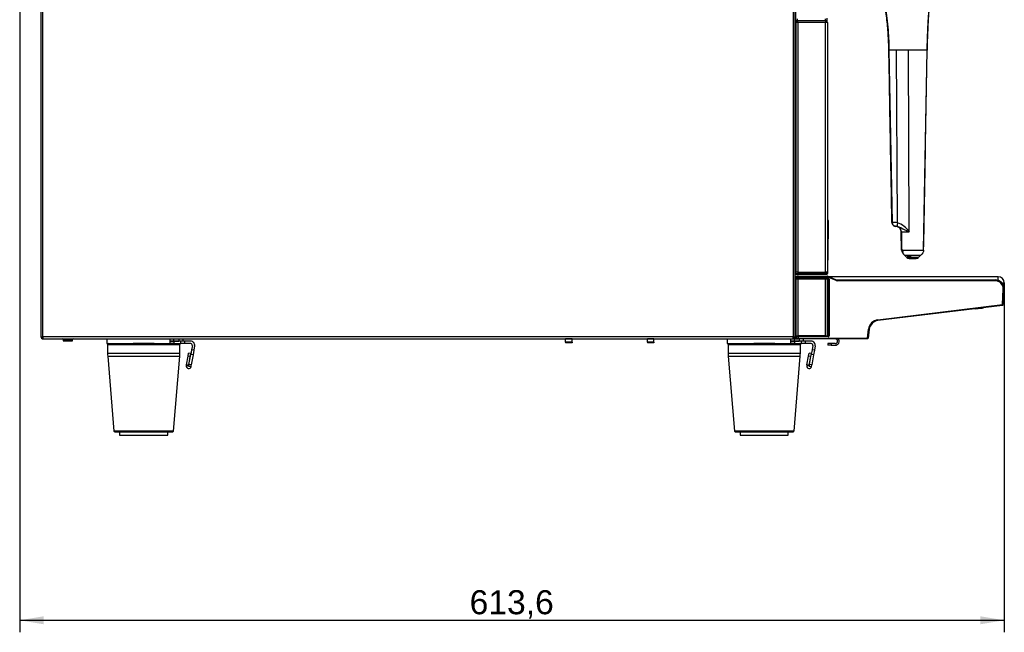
# Model space of a CAD drawing. Header units: millimetres. Extents: x 61 to 344, y 18 to 427.
# Tile 21 of 29: x 221 to 344, y 125 to 201. Entities that reach past the tile are written whole.
import ezdxf
from ezdxf.enums import TextEntityAlignment as Align

# ---------------------------------------------------------------- set-up
doc = ezdxf.new("R2010")
doc.units = ezdxf.units.MM
doc.layers.add('146338PRO-HÜLLEN', color=7, linetype='Continuous')
doc.layers.add('Standard', color=7, linetype='Continuous')
doc.styles.add('SEACAD_Arial', font='arial.ttf')
doc.dimstyles.new('ISO_(mm)', dxfattribs={"dimtxt": 3, "dimasz": 3, "dimexe": 1.5, "dimexo": 0, "dimgap": 0.75, "dimtad": 1, "dimlfac": 5, "dimtxsty": 'SEACAD_Arial', "dimblk1": '_SE_FILLED', "dimblk2": '_SE_FILLED', "dimsah": 1, "dimcen": 1.5, "dimadec": 0, "dimazin": 0, "dimtfac": 0.5, "dimtmove": 0, "dimatfit": 3, "dimfxl": 1, "dimarcsym": 0})

# ---------------------------------------------------------------- blocks, each defined once
blk = doc.blocks.new('SE2')
at = {"layer": '146338PRO-HÜLLEN', "color": 7, "linetype": 'Continuous'}
for p, q in [((317.3, 246.45), (317.3, 161.73)), ((317.54, 161.73), (317.54, 246.45)), ((317.64, 195.24), (317.64, 213.29)), ((223.54, 204.99), (223.54, 161.73)), ((223.78, 161.73), (223.78, 204.99)), ((317.84, 201.19), (317.84, 201.39)), ((321.34, 201.19), (321.34, 201.39)), ((321.54, 201.08), (321.54, 201.5)), ((317.66, 201.19), (317.76, 201.19)), ((317.66, 200.99), (317.66, 201.19)), ((317.66, 200.99), (317.76, 200.99)), ((317.9, 200.95), (317.66, 200.95)), ((317.66, 169.83), (317.66, 200.95)), ((317.9, 201.19), (317.76, 201.19)), ((317.76, 200.99), (317.76, 201.19)), ((317.9, 200.99), (317.76, 200.99)), ((317.84, 200.95), (317.84, 200.99)), ((317.9, 200.95), (317.9, 201.19)), ((317.9, 201.19), (321.32, 201.19)), ((321.34, 200.95), (317.9, 200.95)), ((317.9, 200.95), (317.9, 169.79)), ((321.34, 201.19), (321.32, 201.19)), ((321.34, 201.19), (321.34, 201.19)), ((321.34, 201.19), (321.34, 200.95)), ((321.58, 200.95), (321.34, 200.95)), ((321.34, 169.79), (321.34, 200.95)), ((321.58, 200.95), (321.58, 169.83)), ((330.2, 197.51), (329.25, 197.51)), ((329.25, 197.51), (329.63, 176)), ((331.67, 197.51), (330.2, 197.51)), ((330.31, 175.96), (330.2, 197.51)), ((333.99, 197.51), (331.67, 197.51)), ((331.78, 174.83), (331.67, 197.51)), ((333.56, 172.55), (333.99, 197.51)), ((317.54, 195.24), (317.56, 195.24)), ((317.56, 195.24), (317.66, 195.24)), ((317.56, 195.24), (317.56, 180.74)), ((317.56, 180.74), (317.54, 180.74)), ((317.56, 180.74), (317.66, 180.74)), ((317.54, 178.23), (317.66, 178.23)), ((317.54, 177.43), (317.66, 177.43)), ((317.66, 176.64), (317.54, 176.64)), ((321.68, 176.23), (321.67, 175.25)), ((330.13, 175.51), (330.09, 175.51)), ((321.58, 175.25), (321.67, 175.25)), ((321.67, 175.25), (321.6, 169.93)), ((330.28, 175.49), (330.37, 175.45)), ((330.81, 172.55), (330.77, 174.83)), ((330.77, 174.83), (330.79, 174.83)), ((330.79, 174.83), (331.78, 174.83)), ((330.81, 172.55), (330.83, 172.55)), ((330.83, 172.55), (330.92, 172.55)), ((330.92, 172.55), (331.22, 172.55)), ((331.18, 171.93), (333.21, 171.93)), ((331.18, 171.93), (331.49, 171.62)), ((331.22, 172.55), (331.66, 172.55)), ((331.66, 172.55), (332.19, 172.55)), ((332.19, 172.55), (332.72, 172.55)), ((332.72, 172.55), (333.17, 172.55)), ((333.17, 172.55), (333.47, 172.55)), ((333.18, 171.9), (333.21, 171.93)), ((333.56, 172.55), (333.47, 172.55)), ((331.76, 171.51), (332.63, 171.51)), ((332.9, 171.62), (332.94, 171.66)), ((317.53, 169.83), (317.63, 169.83)), ((317.73, 169.53), (317.54, 169.53)), ((317.63, 169.83), (317.87, 169.83)), ((317.63, 169.63), (317.63, 169.83)), ((317.87, 169.53), (317.73, 169.53)), ((317.87, 169.79), (317.87, 169.63)), ((317.87, 169.53), (317.87, 169.63)), ((317.87, 169.63), (321.35, 169.63)), ((321.35, 169.53), (317.87, 169.53)), ((317.9, 169.79), (321.34, 169.79)), ((321.34, 169.79), (321.58, 169.79)), ((321.35, 169.63), (321.36, 169.79)), ((321.35, 169.53), (321.35, 169.63)), ((321.49, 169.53), (321.35, 169.53)), ((321.36, 169.83), (321.6, 169.83)), ((321.58, 169.93), (321.6, 169.93)), ((321.6, 169.83), (321.59, 169.63)), ((321.6, 169.93), (321.6, 169.83)), ((317.54, 169.29), (317.81, 169.29)), ((317.72, 169.23), (317.54, 169.23)), ((317.68, 168.89), (317.54, 168.89)), ((317.54, 168.88), (317.59, 168.88)), ((317.59, 168.82), (317.54, 168.82)), ((317.59, 168.88), (317.6, 168.88)), ((317.59, 168.82), (317.59, 168.88)), ((317.59, 164.49), (317.59, 168.82)), ((317.66, 168.82), (317.65, 168.82)), ((317.65, 168.82), (317.65, 164.49)), ((317.66, 161.98), (317.66, 168.82)), ((317.71, 169.2), (317.68, 168.97)), ((317.68, 168.97), (317.69, 169.02)), ((317.68, 168.97), (317.68, 168.97)), ((317.68, 161.86), (317.68, 168.94)), ((317.69, 169.02), (317.71, 169.2)), ((317.71, 169.2), (317.95, 169.19)), ((317.71, 169.2), (317.71, 169.2)), ((317.75, 168.95), (317.75, 168.95)), ((317.81, 169.29), (317.81, 169.29)), ((317.95, 169.29), (317.81, 169.29)), ((321.34, 168.95), (317.92, 168.95)), ((317.92, 161.86), (317.92, 168.95)), ((317.95, 169.19), (317.94, 169.04)), ((317.94, 169.04), (321.66, 169.04)), ((317.94, 169.04), (317.94, 168.98)), ((321.66, 168.98), (317.94, 168.98)), ((317.95, 169.29), (321.58, 169.29)), ((317.95, 169.19), (317.95, 169.29)), ((321.58, 169.19), (317.95, 169.19)), ((321.17, 168.96), (318.18, 168.96)), ((318.18, 168.96), (318.18, 168.95)), ((321.17, 168.95), (321.17, 168.96)), ((321.34, 161.86), (321.34, 168.95)), ((321.58, 169.29), (321.58, 169.19)), ((321.58, 161.86), (321.58, 168.94)), ((321.58, 168.9), (321.65, 168.9)), ((321.65, 168.9), (321.58, 168.9)), ((321.6, 168.9), (321.58, 168.9)), ((321.58, 168.87), (321.62, 168.87)), ((321.62, 168.81), (321.58, 168.81)), ((321.58, 168.76), (321.62, 168.76)), ((321.58, 168.64), (321.62, 168.64)), ((321.62, 168.56), (321.58, 168.56)), ((321.58, 168.53), (321.63, 168.53)), ((321.64, 168.47), (321.58, 168.47)), ((321.58, 168.39), (321.64, 168.39)), ((321.63, 168.33), (321.58, 168.33)), ((321.6, 168.26), (321.63, 168.33)), ((321.66, 169.28), (321.62, 169.18)), ((322.66, 168.76), (321.62, 169.18)), ((321.62, 168.87), (321.64, 168.89)), ((321.62, 168.81), (321.62, 168.87)), ((321.62, 168.76), (321.62, 168.81)), ((321.62, 168.76), (321.62, 168.64)), ((321.62, 168.64), (321.62, 168.56)), ((321.63, 168.53), (321.62, 168.56)), ((321.7, 168.47), (321.64, 168.47)), ((321.64, 168.39), (321.64, 168.47)), ((321.64, 168.39), (321.7, 168.39)), ((321.65, 168.9), (321.66, 168.98)), ((321.65, 168.9), (321.65, 168.9)), ((321.66, 169.28), (322.7, 168.86)), ((321.66, 169.04), (321.66, 168.98)), ((321.69, 168.27), (321.66, 168.2)), ((321.66, 168.2), (321.66, 165.8)), ((321.71, 168.84), (321.68, 168.81)), ((321.68, 168.81), (321.68, 168.76)), ((321.68, 168.76), (321.68, 168.62)), ((321.68, 168.62), (321.69, 168.59)), ((321.7, 168.47), (321.7, 168.39)), ((321.72, 168.92), (321.71, 168.85)), ((321.72, 168.92), (321.78, 168.92)), ((321.72, 161.88), (321.72, 168.92)), ((322.17, 169.24), (321.75, 169.24)), ((321.78, 168.92), (321.78, 161.88)), ((322.17, 169.07), (322.17, 169.24)), ((342.87, 169.24), (322.17, 169.24)), ((322.66, 168.76), (322.7, 168.86)), ((322.77, 168.84), (342.48, 168.84)), ((322.77, 168.74), (322.77, 168.84)), ((342.48, 168.74), (322.77, 168.74)), ((342.48, 168.74), (342.48, 168.84)), ((342.87, 168.77), (342.87, 169.24)), ((343.29, 168.49), (343.62, 168.49)), ((343.33, 168.45), (343.62, 168.45)), ((343.62, 168.45), (343.62, 168.49)), ((343.38, 165.76), (343.48, 167.69)), ((343.48, 167.69), (343.58, 167.68)), ((343.58, 167.68), (343.48, 165.78)), ((321.63, 165.66), (321.6, 165.74)), ((321.66, 165.8), (321.69, 165.72)), ((327.85, 163.86), (343.38, 165.76)), ((343.48, 165.78), (343.38, 165.76)), ((343.38, 165.76), (343.48, 165.75)), ((343.39, 165.66), (343.38, 165.76)), ((343.38, 165.76), (343.38, 165.76)), ((343.48, 165.78), (343.48, 165.75)), ((317.54, 164.49), (317.59, 164.49)), ((321.58, 165.66), (321.63, 165.66)), ((321.64, 165.6), (321.58, 165.6)), ((321.58, 165.52), (321.64, 165.52)), ((321.63, 165.46), (321.58, 165.46)), ((321.58, 165.38), (321.59, 165.38)), ((321.59, 165.33), (321.58, 165.33)), ((321.6, 164.85), (321.58, 164.85)), ((321.61, 164.83), (321.58, 164.83)), ((321.61, 164.56), (321.58, 164.56)), ((321.59, 165.38), (321.63, 165.46)), ((321.59, 165.33), (321.59, 165.38)), ((321.59, 164.91), (321.59, 165.33)), ((321.61, 164.83), (321.6, 164.85)), ((321.62, 162.85), (321.61, 164.56)), ((321.7, 165.6), (321.64, 165.6)), ((321.64, 165.52), (321.64, 165.6)), ((321.64, 165.52), (321.7, 165.52)), ((321.69, 165.4), (321.65, 165.32)), ((321.65, 165.32), (321.65, 164.91)), ((321.65, 164.91), (321.67, 164.89)), ((321.67, 164.58), (321.68, 162.87)), ((321.7, 165.6), (321.7, 165.52)), ((343.39, 165.66), (327.87, 163.76)), ((339.98, 165.25), (340.74, 165.31)), ((340.74, 165.31), (340.74, 165.33)), ((317.64, 163.54), (317.54, 163.54)), ((317.54, 163.34), (317.64, 163.34)), ((317.64, 163.28), (317.54, 163.28)), ((317.64, 163.58), (317.65, 161.78)), ((317.64, 163.54), (317.64, 163.58)), ((317.65, 161.78), (317.64, 163.58)), ((317.64, 163.54), (317.65, 161.59)), ((327.87, 163.76), (327.85, 163.86)), ((321.58, 162.85), (321.62, 162.85)), ((321.62, 162.81), (321.58, 162.81)), ((321.58, 162.79), (321.63, 162.79)), ((321.64, 162.73), (321.58, 162.73)), ((321.58, 162.65), (321.64, 162.65)), ((321.63, 162.59), (321.58, 162.59)), ((321.58, 162.58), (321.63, 162.58)), ((321.63, 162.5), (321.58, 162.5)), ((321.62, 162.85), (321.62, 162.81)), ((321.63, 162.79), (321.62, 162.81)), ((321.63, 162.58), (321.63, 162.59)), ((321.63, 162.5), (321.63, 162.58)), ((321.63, 161.96), (321.63, 162.5)), ((321.7, 162.73), (321.64, 162.73)), ((321.64, 162.65), (321.64, 162.73)), ((321.64, 162.65), (321.7, 162.65)), ((321.68, 162.87), (321.69, 162.85)), ((321.69, 162.53), (321.69, 162.52)), ((321.69, 162.52), (321.69, 161.98)), ((321.7, 162.73), (321.7, 162.65)), ((326.55, 161.59), (326.69, 162.69)), ((326.79, 162.68), (326.65, 161.58)), ((326.79, 162.68), (326.69, 162.69)), ((326.83, 162.86), (326.79, 162.68)), ((326.79, 162.7), (326.83, 162.85)), ((223.54, 161.73), (223.78, 161.73)), ((223.76, 161.49), (223.76, 161.7)), ((223.78, 161.73), (223.78, 161.49)), ((317.3, 161.73), (223.78, 161.73)), ((223.8, 161.49), (223.78, 161.49)), ((223.8, 161.49), (317.3, 161.49)), ((226.34, 161.39), (227.47, 161.39)), ((226.34, 161.39), (226.34, 161.23)), ((226.34, 161.23), (227.47, 161.23)), ((227.47, 161.23), (227.47, 161.39)), ((228.49, 161.49), (228.49, 161.47)), ((228.58, 161.49), (228.58, 161.49)), ((229.42, 161.47), (229.42, 161.49)), ((229.42, 161.49), (229.42, 161.47)), ((229.42, 161.47), (229.42, 161.49)), ((229.54, 161.49), (229.54, 161.47)), ((229.54, 161.47), (229.54, 161.49)), ((229.54, 161.49), (229.54, 161.47)), ((229.63, 161.49), (229.63, 161.49)), ((229.63, 161.49), (229.63, 161.47)), ((229.63, 161.47), (229.63, 161.49)), ((230.38, 161.47), (230.38, 161.49)), ((230.47, 161.47), (230.47, 161.49)), ((231.76, 161.49), (231.76, 160.89)), ((231.76, 160.89), (235.05, 160.89)), ((231.86, 160.79), (240.86, 160.79)), ((231.86, 160.79), (231.86, 159.66)), ((237.68, 160.89), (235.05, 160.89)), ((237.68, 160.89), (239.62, 160.89)), ((239.62, 161.49), (239.62, 160.89)), ((240.12, 161.19), (239.62, 161.19)), ((239.62, 161.19), (240.12, 161.19)), ((240.12, 160.89), (239.62, 160.89)), ((240.12, 161.19), (240.12, 161.49)), ((240.99, 161.19), (240.12, 161.19)), ((240.12, 161.19), (240.12, 160.89)), ((240.12, 161.19), (240.72, 161.19)), ((240.12, 160.89), (240.99, 160.89)), ((240.72, 161.49), (240.72, 161.19)), ((241.22, 161.19), (240.72, 161.19)), ((240.86, 159.66), (240.86, 160.79)), ((241.49, 161.19), (240.99, 161.19)), ((240.99, 160.89), (240.99, 161.19)), ((241.49, 160.89), (240.99, 160.89)), ((241.22, 161.49), (241.22, 161.19)), ((242.22, 161.19), (241.49, 161.19)), ((241.49, 160.89), (241.49, 161.19)), ((242.22, 160.89), (241.49, 160.89)), ((288.95, 161.48), (288.95, 161.49)), ((288.95, 161.06), (288.95, 161.48)), ((289.75, 161.48), (288.95, 161.48)), ((288.95, 161.06), (288.95, 160.99)), ((289.75, 161.06), (288.95, 161.06)), ((289.75, 160.99), (288.95, 160.99)), ((289.75, 161.48), (289.75, 161.49)), ((289.75, 161.06), (289.75, 161.48)), ((289.75, 161.06), (289.75, 160.99)), ((299.15, 161.48), (299.15, 161.49)), ((299.15, 161.06), (299.15, 161.48)), ((299.95, 161.48), (299.15, 161.48)), ((299.15, 161.06), (299.15, 160.99)), ((299.95, 161.06), (299.15, 161.06)), ((299.95, 160.99), (299.15, 160.99)), ((299.95, 161.48), (299.95, 161.49)), ((299.95, 161.06), (299.95, 161.48)), ((299.95, 161.06), (299.95, 160.99)), ((309.1, 161.49), (309.1, 160.89)), ((309.1, 160.89), (312.39, 160.89)), ((309.2, 160.79), (318.2, 160.79)), ((309.2, 160.79), (309.2, 159.66)), ((315.02, 160.89), (312.39, 160.89)), ((315.02, 160.89), (316.96, 160.89)), ((316.96, 161.49), (316.96, 160.89)), ((317.46, 161.19), (316.96, 161.19)), ((316.96, 161.19), (317.46, 161.19)), ((317.46, 160.89), (316.96, 160.89)), ((317.3, 161.49), (317.3, 161.73)), ((317.3, 161.73), (317.54, 161.73)), ((317.3, 161.7), (317.34, 161.7)), ((317.54, 161.69), (317.3, 161.69)), ((317.54, 161.49), (317.3, 161.49)), ((317.34, 161.7), (317.34, 161.73)), ((317.34, 161.7), (317.54, 161.7)), ((317.46, 161.19), (317.46, 161.49)), ((318.33, 161.19), (317.46, 161.19)), ((317.46, 161.19), (317.46, 160.89)), ((317.46, 161.19), (318.06, 161.19)), ((317.46, 160.89), (318.33, 160.89)), ((317.54, 161.75), (317.65, 161.75)), ((317.54, 161.73), (317.54, 161.7)), ((317.54, 161.69), (317.54, 161.49)), ((317.54, 161.69), (317.65, 161.69)), ((317.54, 161.49), (317.75, 161.49)), ((317.65, 161.78), (317.65, 161.78)), ((317.65, 161.65), (317.66, 161.64)), ((317.66, 161.65), (317.65, 161.65)), ((317.65, 161.59), (317.66, 161.59)), ((317.65, 161.59), (317.65, 161.59)), ((317.68, 161.98), (317.66, 161.98)), ((317.66, 161.64), (317.66, 161.86)), ((317.66, 161.86), (317.66, 161.86)), ((317.66, 161.64), (317.66, 161.65)), ((317.66, 161.64), (317.67, 161.64)), ((317.66, 161.59), (317.66, 161.64)), ((317.66, 161.64), (317.66, 161.64)), ((317.67, 161.85), (317.67, 161.62)), ((317.67, 161.84), (317.67, 161.85)), ((317.68, 161.79), (317.67, 161.84)), ((317.68, 161.6), (317.67, 161.62)), ((317.67, 161.62), (317.68, 161.6)), ((317.67, 161.62), (317.67, 161.59)), ((317.67, 161.62), (317.67, 161.62)), ((317.67, 161.62), (317.67, 161.59)), ((317.67, 161.59), (317.68, 161.59)), ((317.68, 161.6), (317.68, 161.79)), ((317.68, 161.59), (317.68, 161.6)), ((317.74, 161.86), (317.74, 161.85)), ((317.76, 161.49), (317.75, 161.49)), ((317.77, 161.49), (317.76, 161.49)), ((317.78, 161.49), (317.77, 161.49)), ((317.78, 161.49), (317.92, 161.49)), ((317.78, 161.49), (317.78, 161.49)), ((318.02, 161.49), (317.9, 161.49)), ((321.34, 161.86), (317.92, 161.86)), ((317.92, 161.82), (321.66, 161.82)), ((317.92, 161.76), (317.92, 161.82)), ((321.66, 161.76), (317.92, 161.76)), ((317.92, 161.76), (317.92, 161.59)), ((317.92, 161.59), (326.55, 161.59)), ((317.92, 161.59), (317.92, 161.59)), ((317.92, 161.59), (317.92, 161.59)), ((317.92, 161.59), (326.55, 161.59)), ((326.55, 161.49), (317.92, 161.49)), ((318.06, 161.49), (318.06, 161.19)), ((318.56, 161.19), (318.06, 161.19)), ((318.18, 161.86), (318.18, 161.84)), ((321.17, 161.84), (318.18, 161.84)), ((318.2, 159.66), (318.2, 160.79)), ((318.83, 161.19), (318.33, 161.19)), ((318.33, 160.89), (318.33, 161.19)), ((318.83, 160.89), (318.33, 160.89)), ((318.56, 161.49), (318.56, 161.19)), ((319.56, 161.19), (318.83, 161.19)), ((318.83, 160.89), (318.83, 161.19)), ((319.56, 160.89), (318.83, 160.89)), ((321.17, 161.84), (321.17, 161.86)), ((321.58, 161.96), (321.63, 161.96)), ((321.63, 161.92), (321.58, 161.92)), ((321.65, 161.9), (321.58, 161.9)), ((321.58, 161.9), (321.65, 161.9)), ((321.63, 161.96), (321.63, 161.92)), ((321.64, 161.92), (321.63, 161.92)), ((321.64, 160.89), (321.64, 160.69)), ((322.04, 160.89), (321.64, 160.89)), ((321.65, 161.9), (321.65, 161.91)), ((321.66, 161.82), (321.65, 161.9)), ((321.66, 161.92), (321.66, 161.91)), ((321.66, 161.82), (321.66, 161.76)), ((321.69, 161.98), (321.71, 161.96)), ((321.71, 161.96), (321.72, 161.88)), ((321.78, 161.88), (321.72, 161.88)), ((322.54, 160.89), (322.04, 160.89)), ((322.04, 160.89), (322.04, 160.69)), ((326.55, 161.59), (326.55, 161.59)), ((326.55, 161.49), (326.55, 161.59)), ((326.65, 161.58), (326.65, 161.58)), ((240.86, 159.66), (231.86, 159.66)), ((241.88, 159.33), (241.94, 159.72)), ((242.24, 159.66), (241.94, 159.72)), ((242, 158.28), (242.22, 159.55)), ((242.17, 159.27), (242.24, 159.66)), ((242.32, 160.13), (242.22, 159.55)), ((242.52, 159.5), (242.22, 159.55)), ((242.42, 160.66), (242.32, 160.13)), ((242.62, 160.07), (242.32, 160.13)), ((242.62, 160.07), (242.52, 159.5)), ((242.71, 160.6), (242.62, 160.07)), ((318.2, 159.66), (309.2, 159.66)), ((319.22, 159.33), (319.28, 159.72)), ((319.58, 159.66), (319.28, 159.72)), ((319.34, 158.28), (319.56, 159.55)), ((319.51, 159.27), (319.58, 159.66)), ((319.66, 160.13), (319.56, 159.55)), ((319.86, 159.5), (319.56, 159.55)), ((319.76, 160.66), (319.66, 160.13)), ((319.96, 160.07), (319.66, 160.13)), ((319.96, 160.07), (319.86, 159.5)), ((320.05, 160.6), (319.96, 160.07)), ((322.04, 160.69), (321.64, 160.69)), ((322.04, 160.69), (322.54, 160.69)), ((231.88, 159.33), (240.85, 159.33)), ((231.88, 159.33), (232.65, 149.98)), ((240.07, 149.98), (240.85, 159.33)), ((241.69, 158.25), (241.88, 159.33)), ((242.17, 159.27), (241.88, 159.33)), ((241.98, 158.2), (242.17, 159.27)), ((242.52, 159.5), (242.29, 158.23)), ((309.22, 159.33), (318.19, 159.33)), ((309.22, 159.33), (309.99, 149.98)), ((317.41, 149.98), (318.19, 159.33)), ((319.03, 158.25), (319.22, 159.33)), ((319.51, 159.27), (319.22, 159.33)), ((319.32, 158.2), (319.51, 159.27)), ((319.86, 159.5), (319.63, 158.23)), ((241.69, 158.25), (241.67, 158.14)), ((241.96, 158.09), (241.67, 158.14)), ((241.98, 158.2), (241.69, 158.25)), ((241.96, 158.09), (242, 158.28)), ((241.98, 158.2), (241.96, 158.09)), ((241.96, 158.09), (242.26, 158.04)), ((242.29, 158.23), (242, 158.28)), ((242.26, 158.04), (242.29, 158.23)), ((319.03, 158.25), (319.01, 158.14)), ((319.3, 158.09), (319.01, 158.14)), ((319.32, 158.2), (319.03, 158.25)), ((319.3, 158.09), (319.34, 158.28)), ((319.32, 158.2), (319.3, 158.09)), ((319.3, 158.09), (319.6, 158.04)), ((319.63, 158.23), (319.34, 158.28)), ((319.6, 158.04), (319.63, 158.23)), ((240.07, 149.98), (232.65, 149.98)), ((232.75, 149.89), (239.97, 149.89)), ((233.36, 149.89), (233.36, 149.47)), ((239.36, 149.47), (239.36, 149.89)), ((317.41, 149.98), (309.99, 149.98)), ((310.09, 149.89), (317.31, 149.89)), ((310.7, 149.89), (310.7, 149.47)), ((316.7, 149.47), (316.7, 149.89)), ((233.36, 149.47), (239.36, 149.47)), ((310.7, 149.47), (316.7, 149.47))]:
    blk.add_line(p, q, dxfattribs=at)
for centre, radius, start, end in [((321.32, 200.95), 0.24, 85.2198, 90), ((321.34, 200.95), 0.24, 0, 90), ((321.34, 200.95), 0.04, 0, 90), ((321.58, 176.23), 0.0972, 357.5267, 91.7233), ((329.63, 176.31), 0.31, 267.2715, 271.5727), ((329.56, 169.49), 6.52, 83.3951, 89.3587), ((330.14, 176.02), 0.506, 181.6619, 264.904), ((330.09, 174.83), 0.686, 74.1622, 86.6007), ((330.09, 174.4), 1.12, 77.9128, 87.8856), ((329.31, 173.14), 3, 34.3012, 70.4704), ((330.14, 174.96), 0.542, 55.3616, 64.7813), ((330.09, 174.81), 0.701, 1.168, 66.3949), ((330.15, 174.98), 0.521, 51.5592, 55.3863), ((330.07, 174.81), 0.7, 1, 55.2359), ((333.8, 171.04), 1.06, 125.4867, 144.4528), ((333.57, 172.99), 0.447, 268.7449, 270.9508), ((332.19, 152.12), 19.52, 92.0773, 92.1055), ((331.76, 171.91), 0.4, 224.9993, 270.0106), ((332.19, 152.12), 19.52, 87.9227, 92.0773), ((331.68, 171.78), 0.251, 217.3089, 249.4645), ((332.63, 171.91), 0.4, 269.9899, 315.0001), ((332.7, 171.78), 0.251, 290.5334, 322.6897), ((332.19, 152.12), 19.52, 87.8945, 87.9227), ((317.57, 170.41), 0.784, 268.2092, 274.6529), ((317.75, 173.07), 3.44, 268.0016, 271.9984), ((321.47, 173.37), 3.74, 268.2642, 271.9441), ((321.49, 169.63), 0.0997, 269.8209, 359.4291), ((317.59, 168.82), 0.06, 0.0175, 89.9825), ((317.6, 168.82), 0.06, 0.0175, 89.9825), ((317.7, 168.35), 0.476, 92.3527, 95.5797), ((317.81, 169.19), 0.101, 89.7813, 154.7914), ((317.8, 169.23), 0.06, 88.2049, 90), ((321.58, 169.09), 0.2, 68, 90), ((321.58, 169.09), 0.1, 68, 90), ((321.57, 168.56), 0.299, 272.9779, 275.8068), ((321.58, 164.28), 3.92, 88.852, 89.9448), ((321.6, 168.2), 0.06, 0.0553, 89.9709), ((321.62, 168.81), 0.06, 0.0175, 89.9825), ((321.64, 168.31), 0.449, 84.1559, 91.8313), ((321.63, 168.59), 0.06, 270.0341, 359.9326), ((320.87, 168.48), 0.761, 359.6707, 4.191), ((320.85, 168.39), 0.784, 355.8756, 0.2627), ((321.63, 168.27), 0.06, 0.0674, 89.9659), ((321.65, 168.84), 0.06, 0.0175, 89.832), ((321.65, 168.86), 0.0393, 70.1203, 90.1006), ((321.66, 168.92), 0.0607, 358.8741, 89.0501), ((319.68, 168.5), 2.02, 359.2645, 2.6666), ((319.68, 168.36), 2.02, 357.332, 0.7369), ((322.77, 169.04), 0.3, 248, 270), ((322.77, 169.04), 0.2, 248, 270), ((342.48, 167.74), 1.1, 357, 90), ((342.48, 167.74), 1, 357, 90), ((342.87, 168.49), 0.75, 0, 90), ((342.87, 168.45), 0.75, 331.1224, 0), ((321.58, 165.05), 0.751, 84.1927, 89.7836), ((321.56, 165.42), 0.319, 84.4353, 86.8561), ((321.6, 165.8), 0.06, 270.0411, 359.9397), ((321.63, 165.72), 0.06, 270.0341, 359.9326), ((319.68, 165.63), 2.02, 359.2645, 2.6666), ((343.38, 165.76), 0.1, 277, 353), ((257.04, 164.76), 60.55, 358.9366, 359.7444), ((285.49, 164.38), 32.16, 358.5824, 0.2045), ((303.58, 164.51), 18.02, 1.0825, 1.2801), ((321.61, 164.89), 0.0602, 271.3818, 359.9013), ((304.54, 164.31), 17.08, 0.8625, 1.7448), ((320.87, 165.61), 0.761, 359.6707, 4.191), ((320.85, 165.52), 0.784, 355.8756, 0.2627), ((321.63, 165.4), 0.06, 0.0674, 89.9659), ((317.61, 164.64), 4.06, 359.2431, 3.5096), ((319.68, 165.49), 2.02, 357.332, 0.7369), ((340.65, 166.41), 1.1, 275, 290.811), ((340.67, 166.36), 1.05, 273.9158, 289.1997), ((317.58, 163.58), 0.0592, 0.2587, 90.9459), ((317.58, 163.58), 0.0625, 6.589, 90.0738), ((328.02, 162.53), 1.34, 97, 173), ((328.02, 162.53), 1.24, 97, 173), ((321.63, 162.85), 0.06, 270.0341, 359.9326), ((320.87, 162.74), 0.761, 359.6707, 4.191), ((320.85, 162.65), 0.784, 355.8756, 0.2627), ((321.63, 162.53), 0.06, 0.0674, 89.9659), ((319.68, 162.76), 2.02, 359.2645, 2.6666), ((319.68, 162.62), 2.02, 357.332, 0.7369), ((223.78, 161.73), 0.24, 180, 265.2198), ((223.78, 161.73), 0.04, 180, 240), ((223.78, 161.73), 0.04, 240, 270), ((223.78, 161.73), 0.24, 265.2198, 270), ((223.8, 161.73), 0.24, 265.2198, 270), ((226.24, 161.39), 0.1, 0, 90), ((227.57, 161.39), 0.1, 90, 180), ((231.96, 160.79), 0.1, 90, 180), ((240.76, 160.79), 0.1, 0, 90), ((242.22, 160.69), 0.5, 350, 90), ((242.22, 160.69), 0.2, 350, 90), ((309.3, 160.79), 0.1, 90, 180), ((317.72, 161.86), 0.06, 125.8099, 179.9825), ((317.76, 161.59), 0.1, 179.9896, 269.9946), ((317.73, 161.84), 0.06, 150.0423, 179.9825), ((317.77, 161.59), 0.1, 180.0136, 269.9987), ((317.86, 166.11), 4.52, 267.6415, 270.6857), ((317.78, 161.59), 0.1, 180.0573, 269.9339), ((336.43, 161.54), 18.51, 179.8507, 180.1493), ((318.1, 160.79), 0.1, 0, 90), ((319.56, 160.69), 0.5, 350, 90), ((319.56, 160.69), 0.2, 350, 90), ((321.63, 161.98), 0.06, 270.0175, 359.9825), ((321.65, 161.96), 0.06, 270.0167, 359.9825), ((321.65, 161.94), 0.0362, 269.7623, 292.708), ((321.66, 161.88), 0.0607, 270.947, 1.1288), ((322.54, 161.19), 0.5, 270, 36.8699), ((322.54, 161.19), 0.3, 270, 90), ((326.55, 161.59), 0.00351, 83, 90), ((326.55, 161.59), 0.1, 270, 353), ((235.86, 159.66), 4, 180, 184.768), ((236.86, 159.66), 4, 355.232, 0), ((313.2, 159.66), 4, 180, 184.768), ((314.2, 159.66), 4, 355.232, 0), ((241.96, 158.09), 0.3, 170, 350), ((319.3, 158.09), 0.3, 170, 350), ((232.75, 149.99), 0.1, 184.768, 270), ((239.97, 149.99), 0.1, 270, 355.232), ((310.09, 149.99), 0.1, 184.768, 270), ((317.31, 149.99), 0.1, 270, 355.232)]:
    blk.add_arc(centre, radius, start, end, dxfattribs=at)
for centre, major_axis, ratio, start_param, end_param in [((330.45, 175.97), (-0.12, -0.485), 0.275853, 4.798543, 6.212219), ((332.19, 171.51), (0.435, 0), 0.026195, -0.050292, 3.191884), ((317.59, 168.82), (0.06, 0), 0.034899, 0.017464, 1.570818), ((317.72, 168.88), (0.12, 0), 0.017455, 1.849681, 3.124139), ((317.7, 169.11), (-0.017, -0.14), 0.015084, 0.019306, 0.158932), ((317.74, 168.96), (0.0283, 0.053), 0.998898, 1.939682, 2.490447), ((317.74, 168.96), (-0.0424, 0.0424), 0.999695, 0.663369, 1.136362), ((317.74, 168.96), (-0.0586, 0.0129), 0.987107, 0.09508, 0.599366), ((317.92, 168.94), (-0.24, 0), 0.031159, 4.712389, 6.283185), ((317.75, 169.01), (-0.0586, 0.0129), 0.987107, 0.09508, 1.784134), ((317.81, 169.19), (0, -0.1), 0.999883, 3.141593, 4.590226), ((317.81, 169.19), (-0.0779, -0.0627), 0.999451, 5.17059, 5.482996), ((317.93, 168.95), (-0.181, -0.001), 0.157144, 4.6926, 6.2482), ((318.18, 168.93), (-0.2, 0), 0.158384, 4.712389, 5.58165), ((321.17, 168.93), (0.2, 0), 0.158384, 0.701535, 1.570796), ((321.34, 168.94), (-0.24, 0), 0.031159, 3.141593, 4.712389), ((321.56, 168.89), (0.101, 0), 0.017325, -1.363346, -0.690811), ((321.6, 168.9), (0.0605, 0), 0.017346, 0.685003, 1.564399), ((321.62, 168.81), (-0.06, 0), 0.035033, 3.159057, 4.71241), ((321.62, 168.62), (0.0537, 0.0268), 0.999239, 4.249168, 5.819353), ((321.65, 168.85), (0.0596, -0.0066), 0.987542, 0.111137, 1.681831), ((321.66, 168.92), (-0.013, -0.121), 0.987542, 1.681934, 3.25), ((321.65, 168.84), (0.0055, 0.0902), 0.054129, -1.090828, -0.961525), ((321.71, 169.1), (0, -0.26), 0.017455, 0.017453, 0.15708), ((317.59, 164.49), (-0.06, 0), 0.034899, 3.159057, 4.71241), ((321.59, 165.32), (-0.0537, 0.0268), 0.999239, 3.605423, 5.17561), ((321.59, 165.32), (0.06, 0), 0.035033, 0.017464, 1.570818), ((321.59, 164.91), (-0.06, 0), 0.035033, 3.159057, 4.71241), ((321.59, 164.91), (0.0536, 0.027), 0.999247, 4.267743, 5.816605), ((317.57, 164.4), (-0.002, -0.86), 0.018728, 0.379268, 0.489277), ((317.58, 163.54), (-0.0599, 0.0026), 0.928823, 3.188712, 4.77655), ((321.62, 162.87), (-0.06, -0.0004), 0.342014, 1.568623, 3.123019), ((321.62, 162.87), (0.0537, 0.0268), 0.999239, 4.249168, 5.819355), ((321.63, 162.52), (-0.0537, 0.0268), 0.999239, 3.605423, 5.17561), ((321.63, 162.52), (-0.06, -0.0004), 0.342014, 1.568623, 3.123019), ((317.65, 161.85), (0, -0.2), 0.017455, 5.061455, 6.248279), ((317.66, 161.85), (0, -0.2), 0.017455, 5.061455, 6.248279), ((317.75, 161.59), (0, -0.1), 0.999848, 4.712389, 6.283185), ((317.66, 161.98), (0, 0.12), 0.017455, 1.570796, 3.124139), ((317.72, 161.86), (0.0584, 0.0138), 0.999316, 2.029201, 2.908611), ((317.72, 161.64), (-0.06, 0), 0.034899, 0.017443, 0.276364), ((317.72, 161.59), (-0.06, 0), 0.035033, 0.017464, 0.650881), ((317.73, 161.85), (0.0283, -0.053), 0.998898, 3.598995, 4.221321), ((317.73, 161.84), (-0.0596, -0.0066), 0.987542, 5.663243, 6.172048), ((317.67, 161.7), (0, 0.14), 0.017455, -0.15708, -0.017453), ((317.73, 161.62), (0.06, 0), 0.034985, 2.900157, 3.159078), ((317.92, 161.86), (0.24, 0), 0.031159, 3.141593, 4.712389), ((317.74, 161.79), (-0.0596, -0.0066), 0.987542, 4.603982, 6.172048), ((317.92, 161.6), (0.24, 0), 0.034921, 3.159046, 4.712389), ((317.92, 161.6), (-0.24, 0), 0.034899, 0.017443, 1.570796), ((317.92, 161.85), (-0.18, 0), 0.158384, 0.017453, 1.570796), ((318.18, 161.88), (-0.2, 0), 0.158384, 0.701535, 1.570796), ((321.17, 161.88), (0.2, 0), 0.158384, 4.712389, 5.58165), ((321.34, 161.86), (0.24, 0), 0.031159, 4.712389, 6.283185), ((321.56, 161.91), (-0.1, 0), 0.017455, 3.835115, 4.511031), ((321.56, 161.91), (0.1, 0), 0.017476, -1.369438, -0.537665), ((321.63, 161.98), (-0.06, -0.0004), 0.342014, 1.568623, 3.123019), ((321.65, 161.96), (-0.0596, -0.0066), 0.987542, 1.462391, 3.030455), ((321.66, 161.88), (-0.013, 0.121), 0.987542, 3.033185, 4.601252), ((321.71, 161.7), (0, 0.26), 0.017455, -0.15708, -0.017453), ((326.55, 161.59), (0.0993, -0.0122), 0.017391, 4.716658, 6.283185), ((326.55, 161.59), (0.0993, -0.0122), 0.034772, 4.716658, 6.283185)]:
    blk.add_ellipse(centre, major_axis=major_axis, ratio=ratio, start_param=start_param, end_param=end_param, dxfattribs=at)
for points, knots in [([(329.61, 176), (329.58, 177.8), (329.55, 179.59), (329.49, 183.18), (329.45, 184.97), (329.39, 188.56), (329.36, 190.35), (329.3, 193.94), (329.27, 195.73), (329.23, 197.59), (329.23, 197.68), (329.23, 197.84), (329.23, 197.93), (329.22, 198.18), (329.21, 198.34), (329.19, 198.84), (329.17, 199.17), (329.11, 200.17), (329.04, 200.83), (328.92, 201.82), (328.87, 202.15), (328.77, 202.81), (328.71, 203.14), (328.63, 203.6), (328.6, 203.74), (328.57, 203.88)], [0, 0, 0, 0, 0.1433678, 0.1433678, 0.2867355, 0.2867355, 0.4301033, 0.4301033, 0.5734711, 0.5734711, 0.5801356, 0.5801356, 0.5868001, 0.5868001, 0.6001292, 0.6001292, 0.6267872, 0.6267872, 0.6801033, 0.6801033, 0.7067614, 0.7067614, 0.7334194, 0.7334194, 0.744664, 0.744664, 0.744664, 0.744664]), ([(328.59, 203.88), (328.74, 203.09), (328.95, 201.79), (329.13, 200.04), (329.22, 198.71), (329.24, 197.89), (329.25, 197.51)], [0.5993642, 0.5993642, 0.5993642, 0.5993642, 0.7500228, 0.8463253, 0.9296364, 1, 1, 1, 1]), ([(333.57, 172.55), (333.65, 176.71), (333.72, 180.87), (333.83, 187.11), (333.86, 189.19), (333.94, 193.35), (333.97, 195.43), (334.01, 197.84), (334.02, 198.16), (334.04, 198.81), (334.05, 199.14), (334.09, 200.11), (334.12, 200.77), (334.21, 202.2), (334.27, 202.99), (334.34, 203.77)], [0, 0, 0, 0, 0.3148405, 0.3148405, 0.4722607, 0.4722607, 0.6296809, 0.6296809, 0.6543334, 0.6543334, 0.6789859, 0.6789859, 0.7282909, 0.7282909, 0.7878919, 0.7878919, 0.7878919, 0.7878919]), ([(334.33, 203.77), (334.26, 202.99), (334.2, 202.2), (334.11, 200.77), (334.08, 200.12), (334.04, 199.14), (334.03, 198.81), (334.01, 198.16), (334, 197.84), (333.99, 197.51)], [0.5730486, 0.5730486, 0.5730486, 0.5730486, 0.7336357, 0.7336357, 0.8668179, 0.8668179, 0.9334089, 0.9334089, 1, 1, 1, 1]), ([(329.61, 176), (329.61, 175.95), (329.62, 175.9), (329.65, 175.82), (329.66, 175.79), (329.69, 175.75), (329.7, 175.72), (329.74, 175.68), (329.76, 175.66), (329.8, 175.62), (329.82, 175.61), (329.89, 175.56), (329.94, 175.54), (329.99, 175.53)], [0, 0, 0, 0, 0.25, 0.25, 0.375, 0.375, 0.5, 0.5, 0.625, 0.625, 0.75, 0.75, 1, 1, 1, 1]), ([(330.09, 175.51), (330.09, 175.51), (330.08, 175.52), (330.06, 175.52), (330.05, 175.52), (330.04, 175.52), (330.03, 175.52), (330.02, 175.52), (330, 175.53), (329.99, 175.53), (329.99, 175.53), (329.99, 175.53)], [0, 0, 0, 0, 0.081717, 0.163466, 0.245249, 0.327068, 0.408925, 0.490822, 0.628372, 0.798061, 1, 1, 1, 1]), ([(330.85, 172.5), (330.85, 172.48), (330.87, 172.46), (330.92, 172.41), (330.97, 172.38), (330.99, 172.36), (330.99, 172.35), (331, 172.34), (331, 172.34), (331, 172.34), (331, 172.33), (330.99, 172.32), (330.98, 172.31), (330.98, 172.31), (330.98, 172.31)], [0, 0, 0, 0, 0.1721691, 0.3124741, 0.4016457, 0.4150733, 0.4254466, 0.42994, 0.4343455, 0.4390206, 0.4442905, 0.4575128, 0.527035, 0.5351476, 0.5351476, 0.5351476, 0.5351476]), ([(331.63, 171.89), (331.62, 171.89), (331.62, 171.89), (331.62, 171.89), (331.61, 171.88), (331.6, 171.87), (331.6, 171.86), (331.59, 171.85), (331.59, 171.84), (331.59, 171.83), (331.6, 171.82), (331.6, 171.8), (331.61, 171.79), (331.61, 171.78), (331.62, 171.76), (331.63, 171.75), (331.64, 171.74), (331.66, 171.72), (331.67, 171.71), (331.69, 171.7), (331.71, 171.69), (331.72, 171.68), (331.74, 171.67), (331.76, 171.66), (331.78, 171.66), (331.8, 171.66), (331.83, 171.66), (331.84, 171.66), (331.86, 171.66), (331.88, 171.67), (331.89, 171.68), (331.91, 171.69), (331.92, 171.7), (331.93, 171.71), (331.93, 171.72), (331.94, 171.73), (331.94, 171.75), (331.94, 171.75), (331.94, 171.76), (331.94, 171.77), (331.94, 171.78), (331.93, 171.79), (331.92, 171.8), (331.92, 171.82), (331.91, 171.83), (331.89, 171.84), (331.88, 171.85), (331.86, 171.86), (331.84, 171.87), (331.82, 171.88), (331.8, 171.89), (331.77, 171.9), (331.75, 171.9), (331.73, 171.9), (331.71, 171.9), (331.69, 171.91), (331.68, 171.9), (331.66, 171.9), (331.65, 171.9), (331.64, 171.89), (331.63, 171.89)], [0, 0, 0, 0, 0.007999, 0.007999, 0.007999, 0.059766, 0.059766, 0.059766, 0.110627, 0.110627, 0.110627, 0.161078, 0.161078, 0.161078, 0.211422, 0.211422, 0.211422, 0.26218, 0.26218, 0.26218, 0.314834, 0.314834, 0.314834, 0.371975, 0.371975, 0.371975, 0.43373, 0.43373, 0.43373, 0.494289, 0.494289, 0.494289, 0.54937, 0.54937, 0.54937, 0.604787, 0.604787, 0.604787, 0.626677, 0.626677, 0.626677, 0.672692, 0.672692, 0.672692, 0.723727, 0.723727, 0.723727, 0.780655, 0.780655, 0.780655, 0.840145, 0.840145, 0.840145, 0.898628, 0.898628, 0.898628, 0.954547, 0.954547, 0.954547, 1, 1, 1, 1]), ([(317.73, 169.53), (317.7, 169.53), (317.68, 169.54), (317.64, 169.58), (317.63, 169.6), (317.63, 169.63)], [0, 0, 0, 0, 0.5, 0.5, 1, 1, 1, 1]), ([(321.68, 168.62), (321.68, 168.62), (321.68, 168.62), (321.68, 168.63), (321.67, 168.63), (321.67, 168.63), (321.66, 168.63), (321.65, 168.64), (321.65, 168.64), (321.64, 168.64), (321.63, 168.64), (321.63, 168.64), (321.62, 168.64), (321.62, 168.64)], [0, 0, 0, 0, 0.115744, 0.226512, 0.332127, 0.432528, 0.527743, 0.617884, 0.70312, 0.783675, 0.859809, 0.931813, 1, 1, 1, 1]), ([(321.66, 168.89), (321.66, 168.89), (321.66, 168.89), (321.66, 168.89), (321.66, 168.89), (321.66, 168.89), (321.66, 168.89), (321.66, 168.89), (321.65, 168.89), (321.65, 168.89), (321.65, 168.89), (321.65, 168.89), (321.64, 168.89), (321.64, 168.89), (321.64, 168.89), (321.64, 168.89)], [0, 0, 0, 0, 0.125, 0.25, 0.375, 0.4375, 0.4375, 0.5, 0.5, 0.625, 0.75, 0.875, 0.9375, 0.9375, 1, 1, 1, 1]), ([(321.61, 164.56), (321.63, 164.56), (321.64, 164.57), (321.67, 164.57), (321.67, 164.58), (321.67, 164.58)], [0, 0, 0, 0, 0.5, 0.5, 1, 1, 1, 1]), ([(317.68, 163.54), (317.67, 163.54), (317.66, 163.54), (317.64, 163.54), (317.63, 163.55), (317.61, 163.55), (317.6, 163.56), (317.59, 163.57), (317.58, 163.58), (317.58, 163.59), (317.58, 163.6)], [0, 0, 0, 0, 0.101629, 0.202093, 0.301851, 0.401371, 0.501124, 0.670161, 0.835559, 1, 1, 1, 1]), ([(321.64, 161.92), (321.64, 161.92), (321.64, 161.92), (321.65, 161.92), (321.65, 161.92), (321.65, 161.92), (321.65, 161.92), (321.65, 161.92), (321.66, 161.92), (321.66, 161.92), (321.66, 161.92), (321.66, 161.92), (321.66, 161.92), (321.66, 161.92), (321.66, 161.92), (321.66, 161.92), (321.66, 161.92), (321.66, 161.92), (321.66, 161.92)], [0, 0, 0, 0, 0.125, 0.125, 0.25, 0.375, 0.375, 0.4375, 0.4375, 0.5, 0.5, 0.625, 0.75, 0.875, 0.875, 0.9375, 0.9375, 1, 1, 1, 1])]:
    blk.add_open_spline(points, degree=3, knots=knots, dxfattribs=at)
for points in [[(330.33, 175.49), (330.42, 175.47), (330.62, 175.4), (330.95, 175.23), (331.32, 175.04), (331.63, 174.9), (331.78, 174.83)], [(330.79, 174.83), (330.8, 174.07), (330.82, 173.31), (330.83, 172.55)], [(330.81, 172.55), (330.82, 172.32), (331.06, 172.05), (331.18, 171.93)], [(333.57, 172.55), (333.57, 172.34), (333.37, 172.09), (333.21, 171.93)], [(317.94, 169.04), (317.87, 169.04), (317.75, 169.04), (317.69, 169.03), (317.69, 169.02)], [(317.68, 161.79), (317.68, 161.78), (317.73, 161.77), (317.86, 161.76), (317.92, 161.76)]]:
    blk.add_open_spline(points, degree=3, dxfattribs=at)
blk = doc.blocks.new('DMBLK6')
at = {"layer": 'Standard', "linetype": 'Continuous'}
for points in [[(223.9, 125.89), (223.9, 126.89), (220.9, 126.39)], [(340.62, 125.89), (343.62, 126.39), (340.62, 126.89)]]:
    blk.add_hatch(color=7, dxfattribs=at).paths.add_polyline_path(points)
at = {"layer": 'Standard', "color": 7, "linetype": 'Continuous'}
for p, q in [((220.9, 214.54), (220.9, 124.89)), ((343.62, 168.49), (343.62, 124.89)), ((220.9, 126.39), (343.62, 126.39))]:
    blk.add_line(p, q, dxfattribs=at)
at = {"layer": 'Standard', "color": 7, "linetype": 'Continuous', "style": 'SEACAD_Arial'}
blk.add_text('613,6', height=3, dxfattribs=at).set_placement((276.98, 130.14), align=Align.TOP_LEFT)
blk = doc.blocks.new('_SE_FILLED')
at = {"color": 0}
blk.add_line((0, 0), (-1, 0), dxfattribs=at)
blk.add_solid([(0, 0), (-1, -0.1665), (-1, 0.1665), (0, 0)], dxfattribs=at)

msp = doc.modelspace()

# ---------------------------------------------------------------- block references
at = {"layer": 'Standard'}
msp.add_blockref('SE2', (0, 0), dxfattribs=at)

# ---------------------------------------------------------------- dimensions: what is measured, and where the dimension line sits
at = {"layer": 'Standard', "color": 7, "linetype": 'Continuous'}
dim = msp.add_linear_dim(base=(343.6221, 126.3862), p1=(220.9021, 215.1606), p2=(343.6221, 168.4894), text='\\A1;<>', dimstyle='ISO_(mm)', dxfattribs=at)
dim.commit()
dim.dimension.update_dxf_attribs({"geometry": 'DMBLK6', "text_midpoint": (282.2621, 126.3862), "dimtype": 160})

doc.saveas('drawing.dxf')
